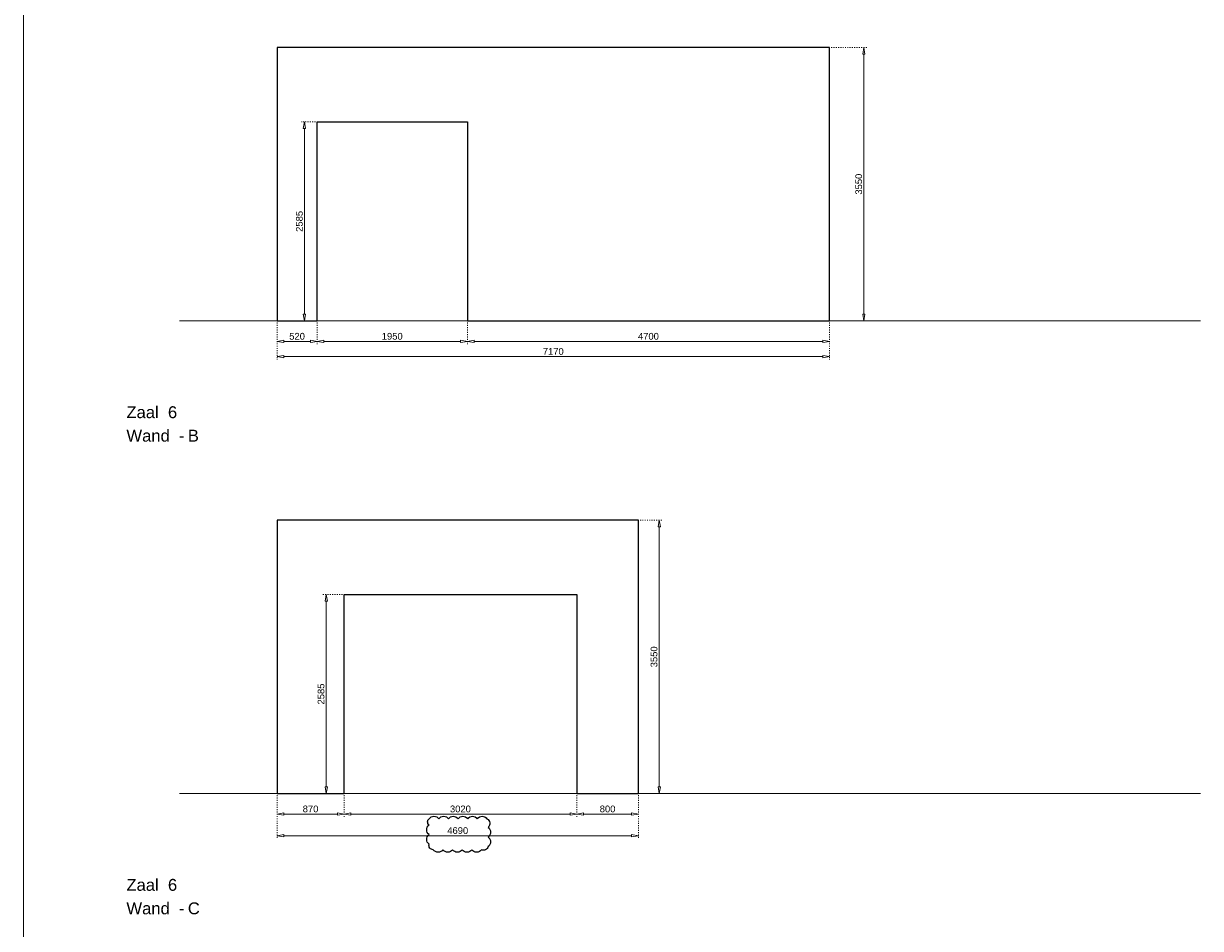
# Model space of a CAD drawing. Header units: millimetres. Extents: x 91086 to 300562, y -68316 to 28747.
# Tile 39 of 61: x 233265 to 248540, y -56872 to -45124. Entities that reach past the tile are written whole.
import ezdxf

# ---------------------------------------------------------------- set-up
doc = ezdxf.new("R2010")
doc.units = ezdxf.units.MM
doc.linetypes.add('ACAD_ISO03W100', pattern=[30, 12, -18])
doc.layers.get('Defpoints').update_dxf_attribs({"lineweight": 0})
for name, color, linetype, lineweight in [('25-Staal-B', 150, 'Continuous', 25), ('^ 0-Staal-txt', 7, 'Continuous', 0), ('Layer1', 252, 'Continuous', 0)]:
    doc.layers.add(name, color=color, linetype=linetype, lineweight=lineweight)
doc.layers.add('DIM-DIM', color=7, linetype='Continuous')
doc.styles.add('Arial', font='arial.ttf')
doc.dimstyles.new('dim-11', dxfattribs={"dimscale": 35, "dimtxt": 2.5, "dimasz": 2.5, "dimexe": 1.25, "dimexo": 0.625, "dimtad": 1, "dimdec": 0, "dimtxsty": 'Arial', "dimblk": 'CLOSEDBLANK', "dimcen": 3, "dimclrd": 252, "dimclre": 252, "dimclrt": 7, "dimadec": 0, "dimazin": 0, "dimtfac": 1, "dimtdec": 0, "dimtmove": 0, "dimatfit": 3, "dimldrblk": 'CLOSEDBLANK', "dimfxl": 1, "dimlwd": 0, "dimlwe": 0, "dimarcsym": 0})

# ---------------------------------------------------------------- blocks, each defined once
blk = doc.blocks.new('_ClosedBlank')
at = {"color": 0, "linetype": 'ByBlock', "lineweight": -2}
for p, q in [((-1, 0.17), (0, 0)), ((-1, 0.17), (-1, -0.17)), ((0, 0), (-1, -0.17))]:
    blk.add_line(p, q, dxfattribs=at)
blk = doc.blocks.new('*D337')
at = {"layer": 'Defpoints', "color": 0, "transparency": 16777216}
for p in [(236555, -48985), (237075, -48985), (237075, -49252)]:
    blk.add_point(p, dxfattribs=at)
at = {"layer": 'DIM-DIM', "color": 252, "linetype": 'ACAD_ISO03W100', "lineweight": 0, "transparency": 16777216}
for p, q in [((236555, -49007), (236555, -49296)), ((237075, -49007), (237075, -49296))]:
    blk.add_line(p, q, dxfattribs=at)
at = {"layer": 'DIM-DIM', "color": 252, "lineweight": 0, "transparency": 16777216}
blk.add_line((236643, -49252), (236988, -49252), dxfattribs=at)
at = {"layer": 'DIM-DIM', "color": 252, "lineweight": 0, "transparency": 16777216, "xscale": 87.5, "yscale": 87.5, "zscale": 87.5, "rotation": 180}
blk.add_blockref('_ClosedBlank', (236555, -49252), dxfattribs=at)
at = {"layer": 'DIM-DIM', "color": 252, "lineweight": 0, "transparency": 16777216, "xscale": 87.5, "yscale": 87.5, "zscale": 87.5}
blk.add_blockref('_ClosedBlank', (237075, -49252), dxfattribs=at)
at = {"layer": 'DIM-DIM', "color": 7, "transparency": 16777216, "insert": (236815, -49185), "char_height": 87.5, "attachment_point": 5, "style": 'Arial'}
blk.add_mtext('520', dxfattribs=at)
blk = doc.blocks.new('*D338')
at = {"layer": 'Defpoints', "color": 0, "transparency": 16777216}
for p in [(237075, -48985), (239025, -48985), (239025, -49252)]:
    blk.add_point(p, dxfattribs=at)
at = {"layer": 'DIM-DIM', "color": 252, "linetype": 'ACAD_ISO03W100', "lineweight": 0, "transparency": 16777216}
for p, q in [((237075, -49007), (237075, -49296)), ((239025, -49007), (239025, -49296))]:
    blk.add_line(p, q, dxfattribs=at)
at = {"layer": 'DIM-DIM', "color": 252, "lineweight": 0, "transparency": 16777216}
blk.add_line((237163, -49252), (238938, -49252), dxfattribs=at)
at = {"layer": 'DIM-DIM', "color": 252, "lineweight": 0, "transparency": 16777216, "xscale": 87.5, "yscale": 87.5, "zscale": 87.5, "rotation": 180}
blk.add_blockref('_ClosedBlank', (237075, -49252), dxfattribs=at)
at = {"layer": 'DIM-DIM', "color": 252, "lineweight": 0, "transparency": 16777216, "xscale": 87.5, "yscale": 87.5, "zscale": 87.5}
blk.add_blockref('_ClosedBlank', (239025, -49252), dxfattribs=at)
at = {"layer": 'DIM-DIM', "color": 7, "transparency": 16777216, "insert": (238050, -49185), "char_height": 87.5, "attachment_point": 5, "style": 'Arial'}
blk.add_mtext('1950', dxfattribs=at)
blk = doc.blocks.new('*D339')
at = {"layer": 'Defpoints', "color": 0, "transparency": 16777216}
for p in [(239025, -48985), (243725, -48985), (243725, -49252)]:
    blk.add_point(p, dxfattribs=at)
at = {"layer": 'DIM-DIM', "color": 252, "linetype": 'ACAD_ISO03W100', "lineweight": 0, "transparency": 16777216}
for p, q in [((239025, -49007), (239025, -49296)), ((243725, -49007), (243725, -49296))]:
    blk.add_line(p, q, dxfattribs=at)
at = {"layer": 'DIM-DIM', "color": 252, "lineweight": 0, "transparency": 16777216}
blk.add_line((239113, -49252), (243638, -49252), dxfattribs=at)
at = {"layer": 'DIM-DIM', "color": 252, "lineweight": 0, "transparency": 16777216, "xscale": 87.5, "yscale": 87.5, "zscale": 87.5, "rotation": 180}
blk.add_blockref('_ClosedBlank', (239025, -49252), dxfattribs=at)
at = {"layer": 'DIM-DIM', "color": 252, "lineweight": 0, "transparency": 16777216, "xscale": 87.5, "yscale": 87.5, "zscale": 87.5}
blk.add_blockref('_ClosedBlank', (243725, -49252), dxfattribs=at)
at = {"layer": 'DIM-DIM', "color": 7, "transparency": 16777216, "insert": (241375, -49185), "char_height": 87.5, "attachment_point": 5, "style": 'Arial'}
blk.add_mtext('4700', dxfattribs=at)
blk = doc.blocks.new('*D340')
at = {"layer": 'Defpoints', "color": 0, "transparency": 16777216}
for p in [(236555, -48985), (243725, -48985), (243725, -49449)]:
    blk.add_point(p, dxfattribs=at)
at = {"layer": 'DIM-DIM', "color": 252, "linetype": 'ACAD_ISO03W100', "lineweight": 0, "transparency": 16777216}
for p, q in [((236555, -49007), (236555, -49492)), ((243725, -49007), (243725, -49492))]:
    blk.add_line(p, q, dxfattribs=at)
at = {"layer": 'DIM-DIM', "color": 252, "lineweight": 0, "transparency": 16777216}
blk.add_line((236643, -49449), (243638, -49449), dxfattribs=at)
at = {"layer": 'DIM-DIM', "color": 252, "lineweight": 0, "transparency": 16777216, "xscale": 87.5, "yscale": 87.5, "zscale": 87.5, "rotation": 180}
blk.add_blockref('_ClosedBlank', (236555, -49449), dxfattribs=at)
at = {"layer": 'DIM-DIM', "color": 252, "lineweight": 0, "transparency": 16777216, "xscale": 87.5, "yscale": 87.5, "zscale": 87.5}
blk.add_blockref('_ClosedBlank', (243725, -49449), dxfattribs=at)
at = {"layer": 'DIM-DIM', "color": 7, "transparency": 16777216, "insert": (240140, -49382), "char_height": 87.5, "attachment_point": 5, "style": 'Arial'}
blk.add_mtext('7170', dxfattribs=at)
blk = doc.blocks.new('*D341')
at = {"layer": 'Defpoints', "color": 0, "transparency": 16777216}
for p in [(236911, -46400), (237075, -46400), (237075, -48985)]:
    blk.add_point(p, dxfattribs=at)
at = {"layer": 'DIM-DIM', "color": 252, "linetype": 'ACAD_ISO03W100', "lineweight": 0, "transparency": 16777216}
for p, q in [((237053, -46400), (236867, -46400)), ((237053, -48985), (236867, -48985))]:
    blk.add_line(p, q, dxfattribs=at)
at = {"layer": 'DIM-DIM', "color": 252, "lineweight": 0, "transparency": 16777216}
blk.add_line((236911, -48898), (236911, -46488), dxfattribs=at)
at = {"layer": 'DIM-DIM', "color": 252, "lineweight": 0, "transparency": 16777216, "xscale": 87.5, "yscale": 87.5, "zscale": 87.5}
for p, rotation in [((236911, -46400), 90), ((236911, -48985), 270)]:
    blk.add_blockref('_ClosedBlank', p, dxfattribs=dict(at, rotation=rotation))
at = {"layer": 'DIM-DIM', "color": 7, "transparency": 16777216, "insert": (236845, -47693), "char_height": 87.5, "attachment_point": 5, "rotation": 90, "style": 'Arial'}
blk.add_mtext('2585', dxfattribs=at)
blk = doc.blocks.new('*D484')
at = {"layer": 'Defpoints', "color": 0, "transparency": 16777216}
for p in [(243725, -45435), (244171, -45435), (243725, -48985)]:
    blk.add_point(p, dxfattribs=at)
at = {"layer": 'DIM-DIM', "color": 252, "linetype": 'ACAD_ISO03W100', "lineweight": 0, "transparency": 16777216}
for p, q in [((243747, -45435), (244215, -45435)), ((243747, -48985), (244215, -48985))]:
    blk.add_line(p, q, dxfattribs=at)
at = {"layer": 'DIM-DIM', "color": 252, "lineweight": 0, "transparency": 16777216}
blk.add_line((244171, -48898), (244171, -45523), dxfattribs=at)
at = {"layer": 'DIM-DIM', "color": 252, "lineweight": 0, "transparency": 16777216, "xscale": 87.5, "yscale": 87.5, "zscale": 87.5}
for p, rotation in [((244171, -45435), 90), ((244171, -48985), 270)]:
    blk.add_blockref('_ClosedBlank', p, dxfattribs=dict(at, rotation=rotation))
at = {"layer": 'DIM-DIM', "color": 7, "transparency": 16777216, "insert": (244105, -47210), "char_height": 87.5, "attachment_point": 5, "rotation": 90, "style": 'Arial'}
blk.add_mtext('3550', dxfattribs=at)
blk = doc.blocks.new('*D342')
at = {"layer": 'Defpoints', "color": 0, "transparency": 16777216}
for p in [(236555, -55121), (237425, -55121), (237425, -55388)]:
    blk.add_point(p, dxfattribs=at)
at = {"layer": 'DIM-DIM', "color": 252, "linetype": 'ACAD_ISO03W100', "lineweight": 0, "transparency": 16777216}
for p, q in [((236555, -55143), (236555, -55432)), ((237425, -55143), (237425, -55432))]:
    blk.add_line(p, q, dxfattribs=at)
at = {"layer": 'DIM-DIM', "color": 252, "lineweight": 0, "transparency": 16777216}
blk.add_line((236643, -55388), (237338, -55388), dxfattribs=at)
at = {"layer": 'DIM-DIM', "color": 252, "lineweight": 0, "transparency": 16777216, "xscale": 87.5, "yscale": 87.5, "zscale": 87.5, "rotation": 180}
blk.add_blockref('_ClosedBlank', (236555, -55388), dxfattribs=at)
at = {"layer": 'DIM-DIM', "color": 252, "lineweight": 0, "transparency": 16777216, "xscale": 87.5, "yscale": 87.5, "zscale": 87.5}
blk.add_blockref('_ClosedBlank', (237425, -55388), dxfattribs=at)
at = {"layer": 'DIM-DIM', "color": 7, "transparency": 16777216, "insert": (236990, -55321), "char_height": 87.5, "attachment_point": 5, "style": 'Arial'}
blk.add_mtext('870', dxfattribs=at)
blk = doc.blocks.new('*D343')
at = {"layer": 'Defpoints', "color": 0, "transparency": 16777216}
for p in [(237425, -55121), (240445, -55121), (240445, -55388)]:
    blk.add_point(p, dxfattribs=at)
at = {"layer": 'DIM-DIM', "color": 252, "linetype": 'ACAD_ISO03W100', "lineweight": 0, "transparency": 16777216}
for p, q in [((237425, -55143), (237425, -55432)), ((240445, -55143), (240445, -55432))]:
    blk.add_line(p, q, dxfattribs=at)
at = {"layer": 'DIM-DIM', "color": 252, "lineweight": 0, "transparency": 16777216}
blk.add_line((237513, -55388), (240358, -55388), dxfattribs=at)
at = {"layer": 'DIM-DIM', "color": 252, "lineweight": 0, "transparency": 16777216, "xscale": 87.5, "yscale": 87.5, "zscale": 87.5, "rotation": 180}
blk.add_blockref('_ClosedBlank', (237425, -55388), dxfattribs=at)
at = {"layer": 'DIM-DIM', "color": 252, "lineweight": 0, "transparency": 16777216, "xscale": 87.5, "yscale": 87.5, "zscale": 87.5}
blk.add_blockref('_ClosedBlank', (240445, -55388), dxfattribs=at)
at = {"layer": 'DIM-DIM', "color": 7, "transparency": 16777216, "insert": (238935, -55321), "char_height": 87.5, "attachment_point": 5, "style": 'Arial'}
blk.add_mtext('3020', dxfattribs=at)
blk = doc.blocks.new('*D344')
at = {"layer": 'Defpoints', "color": 0, "transparency": 16777216}
for p in [(240445, -55121), (241245, -55121), (241245, -55388)]:
    blk.add_point(p, dxfattribs=at)
at = {"layer": 'DIM-DIM', "color": 252, "linetype": 'ACAD_ISO03W100', "lineweight": 0, "transparency": 16777216}
for p, q in [((240445, -55143), (240445, -55432)), ((241245, -55143), (241245, -55432))]:
    blk.add_line(p, q, dxfattribs=at)
at = {"layer": 'DIM-DIM', "color": 252, "lineweight": 0, "transparency": 16777216}
blk.add_line((240533, -55388), (241158, -55388), dxfattribs=at)
at = {"layer": 'DIM-DIM', "color": 252, "lineweight": 0, "transparency": 16777216, "xscale": 87.5, "yscale": 87.5, "zscale": 87.5, "rotation": 180}
blk.add_blockref('_ClosedBlank', (240445, -55388), dxfattribs=at)
at = {"layer": 'DIM-DIM', "color": 252, "lineweight": 0, "transparency": 16777216, "xscale": 87.5, "yscale": 87.5, "zscale": 87.5}
blk.add_blockref('_ClosedBlank', (241245, -55388), dxfattribs=at)
at = {"layer": 'DIM-DIM', "color": 7, "transparency": 16777216, "insert": (240845, -55321), "char_height": 87.5, "attachment_point": 5, "style": 'Arial'}
blk.add_mtext('800', dxfattribs=at)
blk = doc.blocks.new('*D345')
at = {"layer": 'Defpoints', "color": 0, "transparency": 16777216}
for p in [(236555, -55121), (241245, -55121), (241245, -55668)]:
    blk.add_point(p, dxfattribs=at)
at = {"layer": 'DIM-DIM', "color": 252, "linetype": 'ACAD_ISO03W100', "lineweight": 0, "transparency": 16777216}
for p, q in [((236555, -55143), (236555, -55712)), ((241245, -55143), (241245, -55712))]:
    blk.add_line(p, q, dxfattribs=at)
at = {"layer": 'DIM-DIM', "color": 252, "lineweight": 0, "transparency": 16777216}
blk.add_line((236643, -55668), (241158, -55668), dxfattribs=at)
at = {"layer": 'DIM-DIM', "color": 252, "lineweight": 0, "transparency": 16777216, "xscale": 87.5, "yscale": 87.5, "zscale": 87.5, "rotation": 180}
blk.add_blockref('_ClosedBlank', (236555, -55668), dxfattribs=at)
at = {"layer": 'DIM-DIM', "color": 252, "lineweight": 0, "transparency": 16777216, "xscale": 87.5, "yscale": 87.5, "zscale": 87.5}
blk.add_blockref('_ClosedBlank', (241245, -55668), dxfattribs=at)
at = {"layer": 'DIM-DIM', "color": 7, "transparency": 16777216, "insert": (238900, -55602), "char_height": 87.5, "attachment_point": 5, "style": 'Arial'}
blk.add_mtext('4690', dxfattribs=at)
blk = doc.blocks.new('*D485')
at = {"layer": 'Defpoints', "color": 0, "transparency": 16777216}
for p in [(241245, -51571), (241515, -51571), (241245, -55121)]:
    blk.add_point(p, dxfattribs=at)
at = {"layer": 'DIM-DIM', "color": 252, "linetype": 'ACAD_ISO03W100', "lineweight": 0, "transparency": 16777216}
for p, q in [((241267, -51571), (241558, -51571)), ((241267, -55121), (241558, -55121))]:
    blk.add_line(p, q, dxfattribs=at)
at = {"layer": 'DIM-DIM', "color": 252, "lineweight": 0, "transparency": 16777216}
blk.add_line((241515, -55034), (241515, -51659), dxfattribs=at)
at = {"layer": 'DIM-DIM', "color": 252, "lineweight": 0, "transparency": 16777216, "xscale": 87.5, "yscale": 87.5, "zscale": 87.5}
for p, rotation in [((241515, -51571), 90), ((241515, -55121), 270)]:
    blk.add_blockref('_ClosedBlank', p, dxfattribs=dict(at, rotation=rotation))
at = {"layer": 'DIM-DIM', "color": 7, "transparency": 16777216, "insert": (241448, -53346), "char_height": 87.5, "attachment_point": 5, "rotation": 90, "style": 'Arial'}
blk.add_mtext('3550', dxfattribs=at)
blk = doc.blocks.new('*D486')
at = {"layer": 'Defpoints', "color": 0, "transparency": 16777216}
for p in [(237193, -52536), (237425, -52536), (237425, -55121)]:
    blk.add_point(p, dxfattribs=at)
at = {"layer": 'DIM-DIM', "color": 252, "linetype": 'ACAD_ISO03W100', "lineweight": 0, "transparency": 16777216}
for p, q in [((237403, -52536), (237149, -52536)), ((237403, -55121), (237149, -55121))]:
    blk.add_line(p, q, dxfattribs=at)
at = {"layer": 'DIM-DIM', "color": 252, "lineweight": 0, "transparency": 16777216}
blk.add_line((237193, -55034), (237193, -52624), dxfattribs=at)
at = {"layer": 'DIM-DIM', "color": 252, "lineweight": 0, "transparency": 16777216, "xscale": 87.5, "yscale": 87.5, "zscale": 87.5}
for p, rotation in [((237193, -52536), 90), ((237193, -55121), 270)]:
    blk.add_blockref('_ClosedBlank', p, dxfattribs=dict(at, rotation=rotation))
at = {"layer": 'DIM-DIM', "color": 7, "transparency": 16777216, "insert": (237126, -53829), "char_height": 87.5, "attachment_point": 5, "rotation": 90, "style": 'Arial'}
blk.add_mtext('2585', dxfattribs=at)
blk = doc.blocks.new('6b')
at = {"layer": '25-Staal-B'}
blk.add_lwpolyline([(237075.2, -48985.3), (237075.2, -46400.3), (239025.2, -46400.3), (239025.2, -48985.3), (243725.2, -48985.3), (243725.2, -45435.3), (236555.2, -45435.3), (236555.2, -48985.3)], close=True, dxfattribs=at)
at = {"layer": '^ 0-Staal-txt', "lineweight": 0, "style": 'Arial'}
for s, height, p in [('Zaal  6', 154.21, (234600.2, -50247.3)), ('Wand  - ', 154.21, (234600.2, -50552.1)), ('B', 154.2, (235397.3, -50552.1))]:
    blk.add_text(s, height=height, dxfattribs=at).set_placement(p)
at = {"layer": 'DIM-DIM'}
for base, p1, p2, picture, middle in [((244171.2, -45435.3), (243725.2, -48985.3), (243725.2, -45435.3), '*D484', (244104.7, -47210.3)), ((236911.1, -46400.3), (237075.2, -48985.3), (237075.2, -46400.3), '*D341', (236844.5, -47692.8))]:
    dim = blk.add_linear_dim(base=base, p1=p1, p2=p2, angle=90, dimstyle='dim-11', dxfattribs=at)
    dim.commit()
    dim.dimension.update_dxf_attribs({"geometry": picture, "text_midpoint": middle})
for base, p1, p2, picture, middle in [((237075.2, -49251.8), (236555.2, -48985.3), (237075.2, -48985.3), '*D337', (236815.2, -49185.3)), ((243725.2, -49448.6), (236555.2, -48985.3), (243725.2, -48985.3), '*D340', (240140.2, -49382.1)), ((239025.2, -49251.8), (237075.2, -48985.3), (239025.2, -48985.3), '*D338', (238050.2, -49185.3)), ((243725.2, -49251.8), (239025.2, -48985.3), (243725.2, -48985.3), '*D339', (241375.2, -49185.3))]:
    dim = blk.add_linear_dim(base=base, p1=p1, p2=p2, dimstyle='dim-11', dxfattribs=at)
    dim.commit()
    dim.dimension.update_dxf_attribs({"geometry": picture, "text_midpoint": middle})
blk = doc.blocks.new('6c')
at = {"layer": '25-Staal-B'}
blk.add_lwpolyline([(236555.2, -55121.5), (237425.2, -55121.5), (237425.2, -52536.5), (240445.2, -52536.5), (240445.2, -55121.5), (241245.2, -55121.5), (241245.2, -51571.5), (236555.2, -51571.5)], close=True, dxfattribs=at)
at = {"layer": 'DIM-DIM'}
blk.add_lwpolyline([(238529.5, -55448.6, -0.5205671), (238654.5, -55448.6, -0.5205671), (238779.5, -55448.6, -0.5205671), (238904.5, -55448.6, -0.5205671), (239029.5, -55448.6, -0.5205671), (239154.5, -55448.6, -0.5205671), (239279.5, -55448.6, -0.5205671), (239293.1, -55560.1, -0.5205671), (239293.1, -55685.1, -0.5205671), (239293.1, -55810.1, -0.5205671), (239208.3, -55850.3, -0.5205671), (239083.3, -55850.3, -0.5205671), (238958.3, -55850.3, -0.5205671), (238833.3, -55850.3, -0.5205671), (238708.3, -55850.3, -0.5205671), (238583.3, -55850.3, -0.5205671), (238529.5, -55779.1, -0.5205671), (238529.5, -55654.1, -0.5205671), (238529.5, -55529.1, -0.5205671)], format="xyb", close=True, dxfattribs=at)
at = {"layer": '^ 0-Staal-txt', "lineweight": 0, "style": 'Arial'}
for s, height, p in [('Zaal  6', 154.21, (234600.2, -56383.5)), ('Wand  - ', 154.21, (234600.2, -56688.3)), ('C', 154.2, (235397.3, -56688.3))]:
    blk.add_text(s, height=height, dxfattribs=at).set_placement(p)
at = {"layer": 'DIM-DIM'}
for base, p1, p2, picture, middle in [((241514.6, -51571.5), (241245.2, -55121.5), (241245.2, -51571.5), '*D485', (241448, -53346.5)), ((237192.5, -52536.5), (237425.2, -55121.5), (237425.2, -52536.5), '*D486', (237126, -53829))]:
    dim = blk.add_linear_dim(base=base, p1=p1, p2=p2, angle=90, dimstyle='dim-11', dxfattribs=at)
    dim.commit()
    dim.dimension.update_dxf_attribs({"geometry": picture, "text_midpoint": middle})
for base, p1, p2, picture, middle in [((237425.2, -55388), (236555.2, -55121.5), (237425.2, -55121.5), '*D342', (236990.2, -55321.5)), ((241245.2, -55668.5), (236555.2, -55121.5), (241245.2, -55121.5), '*D345', (238900.2, -55601.9)), ((240445.2, -55388), (237425.2, -55121.5), (240445.2, -55121.5), '*D343', (238935.2, -55321.4)), ((241245.2, -55388), (240445.2, -55121.5), (241245.2, -55121.5), '*D344', (240845.2, -55321.5))]:
    dim = blk.add_linear_dim(base=base, p1=p1, p2=p2, dimstyle='dim-11', dxfattribs=at)
    dim.commit()
    dim.dimension.update_dxf_attribs({"geometry": picture, "text_midpoint": middle})

msp = doc.modelspace()

# ---------------------------------------------------------------- linework, layer by layer
at = {"layer": '^ 0-Staal-txt', "lineweight": 0}
for points in [[(235289.7, -48985.3), (248540.1, -48985.3)], [(235289.7, -55121.5), (248540.1, -55121.5)]]:
    msp.add_lwpolyline(points, dxfattribs=at)
at = {"layer": 'Layer1'}
msp.add_lwpolyline([(233264.7, -63265.4), (233264.7, -35592.1)], dxfattribs=at)

# ---------------------------------------------------------------- block references
at = {"layer": 'DIM-DIM'}
for name in ['6b', '6c']:
    msp.add_blockref(name, (0, 0), dxfattribs=at)

doc.saveas('drawing.dxf')
